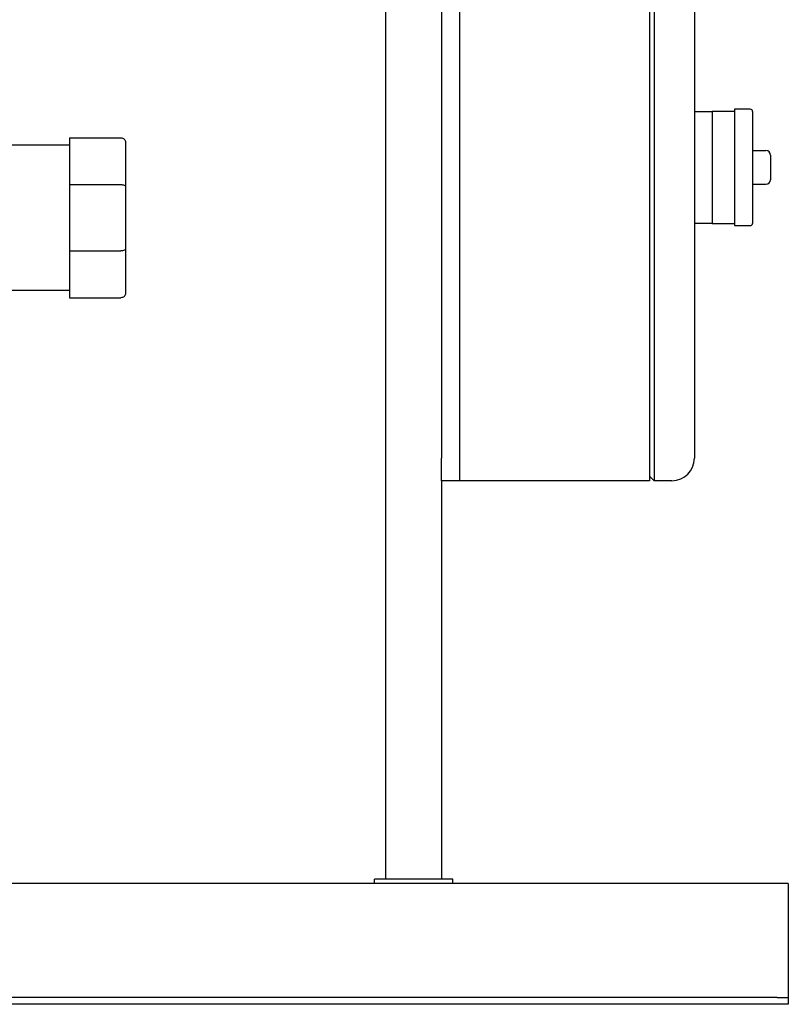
# Model space of a CAD drawing. Header units: millimetres. Extents: x 13 to 1735, y 11 to 955.
# Tile 3 of 6: x 569 to 913, y 11 to 451. Entities that reach past the tile are written whole.
import ezdxf

# ---------------------------------------------------------------- set-up
doc = ezdxf.new("R2010")
doc.units = ezdxf.units.MM

msp = doc.modelspace()

# ---------------------------------------------------------------- linework, layer by layer
at = {"color": 7, "linetype": 'Continuous', "lineweight": 25}
for p, q in [((757.88, 515.43), (757.88, 255.43)), ((765.88, 515.43), (765.88, 255.43)), ((765.88, 505.43), (765.88, 265.43)), ((850.88, 505.43), (850.88, 265.43)), ((852.88, 505.43), (852.88, 265.43)), ((870.88, 505.43), (870.88, 265.43)), ((732.88, 467.43), (732.88, 67.43)), ((870.88, 410.43), (878.88, 410.43)), ((888.88, 410.43), (878.88, 410.43)), ((878.88, 410.43), (878.88, 400.43)), ((895.88, 411.43), (888.88, 411.43)), ((888.88, 411.43), (888.88, 385.43)), ((896.88, 410.43), (896.88, 360.43)), ((878.88, 400.43), (878.88, 385.43)), ((591.63, 398.68), (614.63, 398.68)), ((591.63, 398.68), (591.63, 377.74)), ((616.63, 396.68), (616.63, 376.91)), ((591.63, 395.43), (527.63, 395.43)), ((896.88, 392.93), (902.88, 392.93)), ((904.88, 390.93), (904.88, 379.93)), ((878.88, 385.43), (878.88, 370.43)), ((888.88, 385.43), (888.88, 359.43)), ((591.63, 377.74), (614.63, 377.74)), ((591.63, 377.74), (591.63, 348.13)), ((616.63, 376.91), (616.63, 348.95)), ((896.88, 377.93), (902.88, 377.93)), ((878.88, 370.43), (878.88, 360.43)), ((878.88, 360.43), (870.88, 360.43)), ((878.88, 360.43), (888.88, 360.43)), ((888.88, 359.43), (895.88, 359.43)), ((591.63, 348.13), (614.63, 348.13)), ((591.63, 348.13), (591.63, 327.18)), ((616.63, 348.95), (616.63, 329.18)), ((591.63, 330.43), (520.28, 330.43)), ((591.63, 327.18), (614.63, 327.18)), ((850.88, 265.43), (850.88, 245.43)), ((852.88, 265.43), (852.88, 245.43)), ((870.88, 265.43), (870.88, 255.43)), ((757.88, 245.43), (757.88, 255.43)), ((765.88, 255.43), (765.88, 245.43)), ((852.88, 245.43), (850.88, 247.43)), ((757.88, 245.43), (757.88, 67.43)), ((765.88, 245.43), (757.88, 245.43)), ((850.88, 245.43), (765.88, 245.43)), ((860.88, 245.43), (852.88, 245.43)), ((727.88, 65.43), (727.88, 67.43)), ((762.88, 67.43), (727.88, 67.43)), ((762.88, 65.43), (762.88, 67.43)), ((912.88, 65.43), (12.88, 65.43)), ((912.88, 65.43), (912.88, 60.43)), ((912.88, 60.43), (912.88, 16.43)), ((907.88, 14.43), (17.88, 14.43)), ((907.88, 14.43), (912.88, 14.43)), ((912.88, 16.43), (912.88, 14.43)), ((912.88, 14.43), (912.88, 11.43)), ((907.88, 11.43), (17.88, 11.43)), ((912.88, 11.43), (907.88, 11.43))]:
    msp.add_line(p, q, dxfattribs=at)
for centre, radius, start, end in [((895.88, 410.43), 1, 0, 90), ((902.88, 390.93), 2, 0, 90), ((902.88, 379.93), 2, 270, 0), ((895.88, 360.43), 1, 270, 0), ((860.88, 255.43), 10, 270, 0)]:
    msp.add_arc(centre, radius, start, end, dxfattribs=at)
for points, knots in [([(531.63, 451.12), (536.24, 451.52), (545.18, 452.29), (558.09, 454.35), (570.12, 456.97), (581.27, 460.17), (591.56, 463.89), (601.53, 468.29), (611.08, 473.43), (620.08, 479.36), (628.02, 485.69), (634.95, 492.37), (640.9, 499.33), (645.88, 506.49), (649.87, 513.7), (652.93, 520.87), (655.05, 527.93), (656.38, 534.76), (656.55, 539.26), (656.63, 541.43)], [0, 0, 0, 0, 0.082297, 0.159712, 0.232584, 0.301245, 0.366014, 0.427197, 0.495086, 0.558833, 0.618831, 0.675427, 0.729975, 0.781543, 0.830328, 0.876478, 0.920096, 0.961251, 1, 1, 1, 1]), ([(614.63, 398.68), (614.86, 398.68), (615.12, 398.64), (615.61, 398.45), (615.85, 398.29), (616.24, 397.9), (616.39, 397.67), (616.59, 397.17), (616.63, 396.92), (616.63, 396.68)], [0, 0, 0, 0, 0.25, 0.25, 0.5, 0.5, 0.75, 0.75, 1, 1, 1, 1]), ([(614.63, 377.74), (614.86, 377.74), (615.12, 377.72), (615.61, 377.64), (615.85, 377.58), (616.24, 377.42), (616.39, 377.32), (616.59, 377.12), (616.63, 377.01), (616.63, 376.91)], [0, 0, 0, 0, 0.25, 0.25, 0.5, 0.5, 0.75, 0.75, 1, 1, 1, 1]), ([(616.63, 348.95), (616.63, 348.86), (616.59, 348.75), (616.39, 348.55), (616.24, 348.45), (615.85, 348.29), (615.61, 348.22), (615.12, 348.14), (614.86, 348.13), (614.63, 348.13)], [0, 0, 0, 0, 0.25, 0.25, 0.5, 0.5, 0.75, 0.75, 1, 1, 1, 1]), ([(616.63, 329.18), (616.63, 328.95), (616.59, 328.69), (616.39, 328.2), (616.24, 327.97), (615.85, 327.57), (615.61, 327.42), (615.12, 327.23), (614.86, 327.18), (614.63, 327.18)], [0, 0, 0, 0, 0.25, 0.25, 0.5, 0.5, 0.75, 0.75, 1, 1, 1, 1])]:
    msp.add_open_spline(points, degree=3, knots=knots, dxfattribs=at)

doc.saveas('drawing.dxf')
